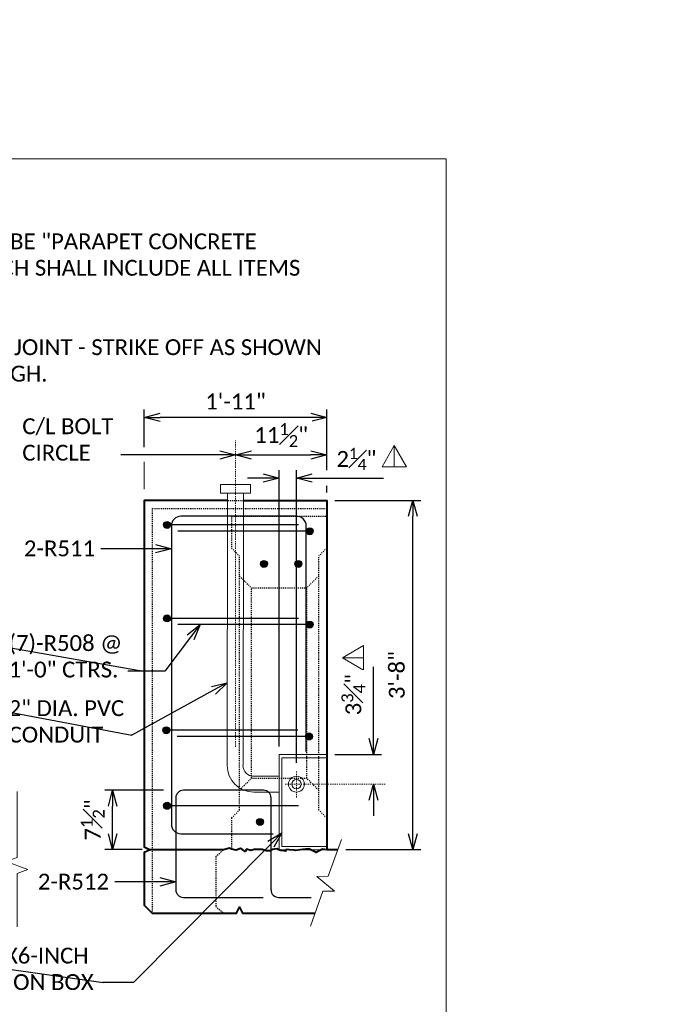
# Model space of a CAD drawing. Extents: x -1708 to -1092, y -2669 to -2413.
# Tile 19 of 20: x -1371 to -1310, y -2510 to -2417. Entities that reach past the tile are written whole.
import ezdxf
from ezdxf import colors
from ezdxf.entities.mleader import LeaderData, LeaderLine
from ezdxf.math import Vec2, Vec3

# ---------------------------------------------------------------- set-up
doc = ezdxf.new("R2010")
doc.units = 0
doc.header["$MEASUREMENT"] = 0
doc.linetypes.add('Wisdot2', pattern=[0.125, 0.0625, -0.0625])
doc.linetypes.add('Wisdot4', pattern=[0.28125, 0.125, -0.0625, 0.03125, -0.0625])
for name, color, linetype, lineweight in [('B_ANNO_BREAK', 7, 'Continuous', 18), ('B_ANNO_DIM', 7, 'Continuous', 18), ('B_ANNO_SYMB', 7, 'Continuous', 18), ('B_ANNO_TEXT', 7, 'Continuous', 18), ('B_CNTR', 1, 'Wisdot4', 18), ('B_CONC_PPT', 12, 'Continuous', 40), ('B_CONC_SDWLK', 14, 'Continuous', 40), ('B_DETAIL', 7, 'Continuous', 18), ('B_DETAIL_HIDDEN', 7, 'Wisdot2', 25), ('B_REBAR', 5, 'Continuous', 25)]:
    doc.layers.add(name, color=color, linetype=linetype, lineweight=lineweight)
doc.layers.add('B_ANNO_NOPLOT', color=47, linetype='Continuous', lineweight=18, plot=False)
doc.styles.add('Annotative', font='calibri.ttf', dxfattribs={"height": 0.0625})
doc.styles.get("Standard").update_dxf_attribs({"font": 'calibri.ttf'})
doc.dimstyles.new('Annotative', dxfattribs={"dimscale": 0, "dimtxt": 0.0625, "dimasz": 0.0625, "dimexe": 0.03125, "dimexo": 0.03125, "dimgap": 0.03125, "dimtad": 1, "dimdec": 3, "dimzin": 3, "dimdsep": 46, "dimlunit": 4, "dimtxsty": 'Standard', "dimblk": 'OPEN30', "dimcen": 0.03125, "dimaunit": 1, "dimadec": 0, "dimazin": 3, "dimtfac": 0.75, "dimtdec": 3, "dimtofl": 0, "dimtmove": 0, "dimatfit": 3, "dimldrblk": 'OPEN30', "dimfxl": 1, "dimtfill": 1, "dimfrac": 1, "dimtolj": 1, "dimtzin": 0, "dimarcsym": 0})

# ---------------------------------------------------------------- blocks, each defined once
blk = doc.blocks.new('INS_RAILTEX_BASE')
at = {"layer": 'B_ANNO_NOPLOT', "flags": 128}
blk.add_lwpolyline([(0, 0), (0, 252), (323.92766, 252), (323.92766, 238.85516), (378, 238.85516), (378, 40.49961), (316.57075, 40.49961), (316.57075, 0)], close=True, dxfattribs=at)
at = {"layer": 'B_ANNO_DIM', "style": 'Annotative'}
for tag, p in [('DIM1', (122.39297, 248.32765)), ('DIM2', (181.84962, 248.31564)), ('DIM3', (241.29553, 248.31084))]:
    blk.add_attdef(tag, p, '', height=1.5, dxfattribs=at)
at = {"layer": 'B_ANNO_TEXT', "insert": (321.15575, 231.80672), "char_height": 1.5, "width": 49.7528697, "attachment_point": 1, "style": 'Annotative'}
blk.add_mtext('BID ITEM SHALL BE "PARAPET CONCRETE\\PTYPE \'TX\'", WHICH SHALL INCLUDE ALL ITEMS\\PSHOWN.\\P\\PHORIZ. CONSTR. JOINT - STRIKE OFF AS SHOWN\\PAND LEAVE ROUGH.', dxfattribs=at)
at = {"layer": 'B_ANNO_TEXT', "style": 'Annotative'}
for tag, p in [('#BR1', (319.3046, 131.68599)), ('#BR2', (319.3411, 128.83073)), ('#BR3', (319.32202, 125.98681)), ('BL1', (328.84894, 125.99411)), ('#BR4', (319.31023, 123.13931)), ('BL2', (328.87159, 123.14493)), ('#BR5', (319.31477, 120.2932)), ('#BR6', (319.28743, 117.44995)), ('BL3', (328.85669, 117.46079)), ('#BR7', (319.33112, 114.60264)), ('BL4', (328.86463, 114.61886))]:
    blk.add_attdef(tag, p, '', height=1.5, dxfattribs=at)
blk = doc.blocks.new('*U243')
at = {"layer": 'B_ANNO_NOPLOT', "flags": 128}
blk.add_lwpolyline([(0, 0), (0, 252), (323.9277, 252), (323.9277, 238.8552), (378, 238.8552), (378, 40.4996), (316.5708, 40.4996), (316.5708, 0)], close=True, dxfattribs=at)
blk = doc.blocks.new('*U229')
at = {"layer": 'B_ANNO_NOPLOT', "flags": 128}
blk.add_lwpolyline([(0, 0), (0, 252), (323.92766, 252), (323.92766, 238.85516), (378, 238.85516), (378, 40.49961), (316.57075, 40.49961), (316.57075, 0)], close=True, dxfattribs=at)
blk = doc.blocks.new('_Open30')
at = {"color": 0, "linetype": 'ByBlock', "lineweight": -2}
for p, q in [((-1, 0.268), (0, 0)), ((0, 0), (-1, -0.268)), ((0, 0), (-1, 0))]:
    blk.add_line(p, q, dxfattribs=at)
blk = doc.blocks.new('AnonymousCell59')
at = {"layer": 'B_REBAR'}
h = blk.add_hatch(color=256, dxfattribs=at)
edge = h.paths.add_edge_path()
edge.add_arc((-6.04395, -0.0015), 0.3288, 0, 360)
blk.add_line((6.378, 0), (-6.372, 0), dxfattribs=at)
blk.add_circle((-6.04395, -0.0015), 0.3288, dxfattribs=at)
blk = doc.blocks.new('AnonymousCell60')
at = {"layer": 'B_REBAR'}
h = blk.add_hatch(color=256, dxfattribs=at)
edge = h.paths.add_edge_path()
edge.add_arc((6.376, -0.002), 0.329, 0, 360)
blk.add_line((6.048, 0), (-6.075, 0), dxfattribs=at)
blk.add_circle((6.376, -0.002), 0.329, dxfattribs=at)
blk = doc.blocks.new('AnonymousCell61')
at = {"layer": 'B_REBAR'}
h = blk.add_hatch(color=256, dxfattribs=at)
edge = h.paths.add_edge_path()
edge.add_arc((-6.04395, -0.0015), 0.3288, 0, 360)
blk.add_line((6.378, 0), (-6.372, 0), dxfattribs=at)
blk.add_circle((-6.04395, -0.0015), 0.3288, dxfattribs=at)
blk = doc.blocks.new('AnonymousCell67')
at = {"layer": 'B_REBAR'}
for p, q in [((1.888, 5.064), (-5.676, 5.064)), ((-6.396, 4.344), (-6.396, -4.344)), ((2.608, -4.344), (2.608, 4.344)), ((-5.676, -5.064), (1.854, -5.064)), ((3.328, -5.064), (6.396, -5.064))]:
    blk.add_line(p, q, dxfattribs=at)
for centre, start, end in [((-5.676, 4.344), 90, 180), ((1.888, 4.344), 0, 90), ((-5.676, -4.344), 180, 270), ((3.328, -4.344), 180, 270)]:
    blk.add_arc(centre, 0.72, start, end, dxfattribs=at)
blk = doc.blocks.new('*D191')
at = {"layer": 'B_ANNO_DIM', "color": 0, "lineweight": -2, "transparency": 16777216}
for p, q in [((349.456, 211.617), (349.456, 215.172)), ((366.706, 209.441), (366.706, 215.172)), ((365.206, 214.422), (350.956, 214.422)), ((366.706, 207.322), (366.706, 207.941))]:
    blk.add_line(p, q, dxfattribs=at)
at = {"layer": 'Defpoints', "color": 0, "transparency": 16777216}
for p in [(349.456, 214.422), (349.456, 210.867), (366.706, 206.572)]:
    blk.add_point(p, dxfattribs=at)
at = {"layer": 'B_ANNO_DIM', "color": 0, "lineweight": -2, "transparency": 16777216, "xscale": 1.5, "yscale": 1.5, "zscale": 1.5, "rotation": 180}
blk.add_blockref('_Open30', (349.456, 214.422), dxfattribs=at)
at = {"layer": 'B_ANNO_DIM', "color": 0, "lineweight": -2, "transparency": 16777216, "xscale": 1.5, "yscale": 1.5, "zscale": 1.5}
blk.add_blockref('_Open30', (366.706, 214.422), dxfattribs=at)
at = {"layer": 'B_ANNO_DIM', "color": 0, "transparency": 16777216, "insert": (358.081, 215.923), "char_height": 1.5, "attachment_point": 5, "bg_fill": 3, "box_fill_scale": 1.25, "bg_fill_color": 256, "bg_fill_true_color": 13158600, "bg_fill_transparency": 0}
blk.add_mtext('\\A1;1\'-11"', dxfattribs=at)
blk = doc.blocks.new('*D193')
at = {"layer": 'B_ANNO_DIM', "color": 0, "lineweight": -2, "transparency": 16777216}
blk.add_line((359.584, 210.867), (365.206, 210.867), dxfattribs=at)
at = {"layer": 'Defpoints', "color": 0, "transparency": 16777216}
for p in [(358.084, 210.867), (366.706, 210.867), (366.706, 210.867)]:
    blk.add_point(p, dxfattribs=at)
at = {"layer": 'B_ANNO_DIM', "color": 0, "lineweight": -2, "transparency": 16777216, "xscale": 1.5, "yscale": 1.5, "zscale": 1.5, "rotation": 180}
blk.add_blockref('_Open30', (358.084, 210.867), dxfattribs=at)
at = {"layer": 'B_ANNO_DIM', "color": 0, "lineweight": -2, "transparency": 16777216, "xscale": 1.5, "yscale": 1.5, "zscale": 1.5}
blk.add_blockref('_Open30', (366.706, 210.867), dxfattribs=at)
at = {"layer": 'B_ANNO_DIM', "color": 0, "transparency": 16777216, "insert": (362.395, 212.749), "char_height": 1.5, "attachment_point": 5, "bg_fill": 3, "box_fill_scale": 1.25, "bg_fill_color": 256, "bg_fill_true_color": 13158600, "bg_fill_transparency": 0}
blk.add_mtext('\\A1;11{\\H0.75x;\\S1#2;}"', dxfattribs=at)
blk = doc.blocks.new('*D194')
at = {"layer": 'B_ANNO_DIM', "color": 0, "lineweight": -2, "transparency": 16777216}
for p, q in [((362.206, 183.322), (362.206, 209.441)), ((363.838, 181.777), (363.838, 209.441)), ((360.706, 208.691), (359.206, 208.691)), ((365.338, 208.691), (372.058, 208.691))]:
    blk.add_line(p, q, dxfattribs=at)
at = {"layer": 'Defpoints', "color": 0, "transparency": 16777216}
for p in [(362.206, 208.691), (362.206, 182.572), (363.838, 181.027)]:
    blk.add_point(p, dxfattribs=at)
at = {"layer": 'B_ANNO_DIM', "color": 0, "lineweight": -2, "transparency": 16777216, "xscale": 1.5, "yscale": 1.5, "zscale": 1.5}
blk.add_blockref('_Open30', (362.206, 208.691), dxfattribs=at)
at = {"layer": 'B_ANNO_DIM', "color": 0, "lineweight": -2, "transparency": 16777216, "xscale": 1.5, "yscale": 1.5, "zscale": 1.5, "rotation": 180}
blk.add_blockref('_Open30', (363.838, 208.691), dxfattribs=at)
at = {"layer": 'B_ANNO_DIM', "color": 0, "transparency": 16777216, "insert": (369.507, 210.495), "char_height": 1.5, "attachment_point": 5, "bg_fill": 3, "box_fill_scale": 1.25, "bg_fill_color": 256, "bg_fill_true_color": 13158600, "bg_fill_transparency": 0}
blk.add_mtext('\\A1;2{\\H0.7x;\\S1#4;}"', dxfattribs=at)
blk = doc.blocks.new('*D195')
at = {"layer": 'B_ANNO_DIM', "color": 0, "lineweight": -2, "transparency": 16777216}
for p, q in [((367.456, 206.572), (375.6, 206.572)), ((374.85, 175.072), (374.85, 205.072)), ((368.494, 173.572), (375.6, 173.572))]:
    blk.add_line(p, q, dxfattribs=at)
at = {"layer": 'Defpoints', "color": 0, "transparency": 16777216}
for p in [(366.706, 206.572), (374.85, 206.572), (367.744, 173.572)]:
    blk.add_point(p, dxfattribs=at)
at = {"layer": 'B_ANNO_DIM', "color": 0, "lineweight": -2, "transparency": 16777216, "xscale": 1.5, "yscale": 1.5, "zscale": 1.5}
for p, rotation in [((374.85, 206.572), 90), ((374.85, 173.572), 270)]:
    blk.add_blockref('_Open30', p, dxfattribs=dict(at, rotation=rotation))
at = {"layer": 'B_ANNO_DIM', "color": 0, "transparency": 16777216, "insert": (373.332, 190.072), "char_height": 1.5, "attachment_point": 5, "rotation": 90, "bg_fill": 3, "box_fill_scale": 1.25, "bg_fill_color": 256, "bg_fill_true_color": 13158600, "bg_fill_transparency": 0}
blk.add_mtext('\\A1;3\'-8"', dxfattribs=at)
blk = doc.blocks.new('*D215')
at = {"layer": 'B_ANNO_DIM', "color": 0, "lineweight": -2, "transparency": 16777216}
for p, q in [((371.121, 184.072), (371.121, 190.863)), ((367.456, 182.572), (371.871, 182.572)), ((371.121, 178.259), (371.121, 176.759))]:
    blk.add_line(p, q, dxfattribs=at)
at = {"layer": 'Defpoints', "color": 0, "transparency": 16777216}
for p in [(366.706, 182.572), (371.121, 182.572), (371.121, 179.759)]:
    blk.add_point(p, dxfattribs=at)
at = {"layer": 'B_ANNO_DIM', "color": 0, "lineweight": -2, "transparency": 16777216, "xscale": 1.5, "yscale": 1.5, "zscale": 1.5}
for p, rotation in [((371.121, 182.572), 270), ((371.121, 179.759), 90)]:
    blk.add_blockref('_Open30', p, dxfattribs=dict(at, rotation=rotation))
at = {"layer": 'B_ANNO_DIM', "color": 0, "transparency": 16777216, "insert": (369.218, 188.217), "char_height": 1.5, "attachment_point": 5, "rotation": 90, "bg_fill": 3, "box_fill_scale": 1.25, "bg_fill_color": 256, "bg_fill_true_color": 13158600, "bg_fill_transparency": 0}
blk.add_mtext('\\A1;3{\\H0.75x;\\S3#4;}"', dxfattribs=at)
blk = doc.blocks.new('*D216')
at = {"layer": 'B_ANNO_DIM', "color": 0, "lineweight": -2, "transparency": 16777216}
for p, q in [((351.262, 179.188), (345.708, 179.188)), ((346.458, 175.072), (346.458, 177.688)), ((349.264, 173.572), (345.708, 173.572))]:
    blk.add_line(p, q, dxfattribs=at)
at = {"layer": 'Defpoints', "color": 0, "transparency": 16777216}
for p in [(352.012, 179.188), (350.014, 173.572)]:
    blk.add_point(p, dxfattribs=at)
at = {"layer": 'B_ANNO_DIM', "color": 0, "lineweight": -2, "transparency": 16777216, "xscale": 1.5, "yscale": 1.5, "zscale": 1.5}
for p, rotation in [((346.458, 179.188), 90), ((346.458, 173.572), 270)]:
    blk.add_blockref('_Open30', p, dxfattribs=dict(at, rotation=rotation))
at = {"layer": 'B_ANNO_DIM', "color": 0, "transparency": 16777216, "insert": (344.573, 176.38), "char_height": 1.5, "attachment_point": 5, "rotation": 90, "bg_fill": 3, "box_fill_scale": 1.25, "bg_fill_color": 256, "bg_fill_true_color": 13158600, "bg_fill_transparency": 0}
blk.add_mtext('\\A1;7{\\H0.75x;\\S1#2;}"', dxfattribs=at)
at = {"layer": 'Defpoints', "color": 0, "transparency": 16777216}
blk.add_point((346.458, 179.188), dxfattribs=at)
blk = doc.blocks.new('*U219')
at = {"layer": 'B_ANNO_NOPLOT', "flags": 128}
blk.add_lwpolyline([(0, 0), (0, 252), (323.9277, 252), (323.9277, 238.8552), (378, 238.8552), (378, 40.4996), (316.5708, 40.4996), (316.5708, 0)], close=True, dxfattribs=at)
at = {"layer": 'B_ANNO_DIM'}
ml = blk.add_multileader_mtext('Standard', dxfattribs=at)
ml.set_content('C/L PIER &\\PC/L PILASTER', color=256)
ml.set_leader_properties()
ml.set_arrow_properties(name='OPEN30')
ml.build(insert=Vec2(0, 0))
ml.multileader.update_dxf_attribs({"text_right_attachment_type": 3, "dogleg_length": 0.0625, "arrow_head_size": 1.5, "scale": 24})
ctx = ml.context
ctx.base_point, ctx.scale, ctx.char_height, ctx.arrow_head_size, ctx.landing_gap_size, ctx.plane_origin = Vec3(280.9433, 247.5589), 24, 1.5, 1.5, 0.75, Vec3(274.9798, 247.5589)
ctx.right_attachment = 3
notes = []
notes.append((ctx, [(0, (1, 1, 0), (279.4433, 247.5589), (1, 0), 1.5, [(0, [(274.9798, 247.5589), (278.6847, 247.5589), (279.0098, 247.5589)], 0, [])])]))
ctx.mtext.insert, ctx.mtext.width, ctx.mtext.flow_direction = Vec3(281.6933, 248.471), 13.327832, 5
for ctx, leaders in notes:
    for number, flags, end, landing, length, lines in leaders:
        leader = LeaderData()
        leader.index, (leader.has_last_leader_line, leader.has_dogleg_vector, leader.attachment_direction) = number, flags
        leader.last_leader_point, leader.dogleg_vector, leader.dogleg_length = Vec3(end), Vec3(landing), length
        for number, points, colour, breaks in lines:
            line = LeaderLine()
            line.index, line.vertices, line.color, line.breaks = number, Vec3.list(points), colors.encode_raw_color(colour), breaks
            leader.lines.append(line)
        ctx.leaders.append(leader)
blk = doc.blocks.new('*U190')
at = {"layer": 'B_REBAR'}
h = blk.add_hatch(color=256, dxfattribs=at)
edge = h.paths.add_edge_path()
edge.add_arc((360.76748, 200.57001), 0.3288, 0, 360)
h = blk.add_hatch(color=256, dxfattribs=at)
edge = h.paths.add_edge_path()
edge.add_arc((364.0211, 200.56933), 0.3288, 0, 360)
h = blk.add_hatch(color=256, dxfattribs=at)
edge = h.paths.add_edge_path()
edge.add_arc((360.3887, 176.19433), 0.3288, 0, 360)
at = {"layer": 'B_ANNO_BREAK', "flags": 128}
for points in [[(337.41965, 166.26672), (337.41965, 171.32064), (338.45059, 171.69587), (336.3887, 172.44634), (337.41965, 172.82158), (337.41965, 179.05596)], [(365.17628, 166.34075), (366.34907, 169.64121), (367.44615, 169.64959), (365.75455, 171.04713), (366.85163, 171.05551), (368.08657, 174.53089)]]:
    blk.add_lwpolyline(points, dxfattribs=at)
at = {"layer": 'B_ANNO_NOPLOT', "flags": 128}
blk.add_lwpolyline([(0, 0), (0, 252), (323.92766, 252), (323.92766, 238.85516), (378, 238.85516), (378, 40.49961), (316.57075, 40.49961), (316.57075, 0)], close=True, dxfattribs=at)
at = {"layer": 'B_ANNO_SYMB'}
for p, q in [((373.09307, 209.75363), (373.09307, 211.72388)), ((370.1879, 191.699), (368.21765, 191.699))]:
    blk.add_line(p, q, dxfattribs=at)
at = {"layer": 'B_ANNO_SYMB', "flags": 128}
for points in [[(371.93807, 209.75363), (374.24732, 209.75363), (373.09232, 211.75313), (371.93807, 209.75363)], [(370.1879, 190.544), (370.1879, 192.85325), (368.1884, 191.69825), (370.1879, 190.544)]]:
    blk.add_lwpolyline(points, dxfattribs=at)
at = {"layer": 'B_CNTR'}
for p, q in [((358.08365, 183.28858), (358.08365, 212.22358)), ((362.76366, 179.75908), (372.30298, 179.75908))]:
    blk.add_line(p, q, dxfattribs=at)
at = {"layer": 'B_CONC_PPT', "flags": 128}
for points in [[(357.33365, 206.57158), (349.45565, 206.57158), (349.45565, 173.85358), (350.01365, 173.57158)], [(358.83365, 206.57158), (366.70565, 206.57158), (366.70565, 173.57158)]]:
    blk.add_lwpolyline(points, dxfattribs=at)
at = {"layer": 'B_CONC_SDWLK', "flags": 128}
blk.add_lwpolyline([(367.74365, 173.57158), (366.70565, 173.57158), (366.30365, 173.60758), (366.05765, 173.48758), (365.69165, 173.31358), (365.02565, 173.65558), (364.43165, 173.57758), (364.19765, 173.54758), (363.78365, 173.49358), (363.60965, 173.51158), (363.15365, 173.56558), (362.85965, 173.59558), (362.84165, 173.43358), (362.67965, 173.45158), (362.35565, 173.48758), (362.18165, 173.56558), (362.00765, 173.64358), (361.58165, 173.58358), (361.35365, 173.45158), (361.35365, 173.45158), (361.00565, 173.45158), (361.00565, 173.45158), (360.58565, 173.58358), (360.33365, 173.58358), (359.85365, 173.58358), (359.52965, 173.48758), (359.10965, 173.62558), (358.97765, 173.40958), (358.76165, 173.54758), (358.55165, 173.67958), (358.13165, 173.52358), (357.68765, 173.61958), (357.51365, 173.71558), (356.95565, 173.57158), (350.01365, 173.57158), (349.45565, 173.28958), (349.45565, 168.32158), (350.20565, 167.57158), (358.17365, 167.57158), (358.45565, 168.12958), (358.73765, 167.57158), (365.61365, 167.57158)], dxfattribs=at)
at = {"layer": 'B_DETAIL'}
for p, q in [((357.2879, 181.52908), (357.33365, 207.25558)), ((358.78565, 181.53133), (358.83365, 207.25558)), ((362.20565, 182.57158), (362.20565, 173.57158)), ((362.20565, 182.57158), (366.65015, 182.57158)), ((362.46515, 182.25658), (366.65015, 182.25658)), ((362.46515, 182.25658), (362.46515, 173.88658)), ((359.8079, 180.50908), (362.20565, 180.50908)), ((359.8079, 179.00908), (362.20565, 179.00908)), ((362.20565, 173.57158), (366.70565, 173.57158)), ((362.46515, 173.88658), (366.70565, 173.88658))]:
    blk.add_line(p, q, dxfattribs=at)
at = {"layer": 'B_DETAIL', "flags": 128}
blk.add_lwpolyline([(359.50565, 207.25558), (359.50565, 208.07158), (356.66165, 208.07158), (356.66165, 207.25558)], close=True, dxfattribs=at)
at = {"layer": 'B_DETAIL'}
for radius in [0.74997, 0.43497]:
    blk.add_circle((363.83765, 179.75908), radius, dxfattribs=at)
for centre, radius in [((359.8079, 181.52908), 2.52), ((359.8079, 181.53148), 1.0224)]:
    blk.add_arc(centre, radius, 180, 270, dxfattribs=at)
at = {"layer": 'B_DETAIL_HIDDEN', "ltscale": 0.25}
for p, q in [((357.33365, 206.57158), (358.83365, 206.57158)), ((357.69965, 202.07158), (358.44965, 201.32158)), ((366.70565, 202.07158), (365.95565, 201.32158)), ((357.69965, 176.57158), (358.44965, 177.32158)), ((366.70565, 176.57158), (365.95565, 177.32158)), ((356.20565, 172.92958), (356.95565, 173.57158)), ((356.20565, 168.21358), (356.95565, 167.57158))]:
    blk.add_line(p, q, dxfattribs=at)
at = {"layer": 'B_DETAIL_HIDDEN'}
for p, q in [((350.20565, 205.82158), (350.20565, 167.57158)), ((350.20565, 205.82158), (366.70565, 205.82158)), ((357.70565, 205.07158), (366.70565, 205.07158)), ((358.44965, 177.32158), (358.44965, 201.32158)), ((365.95565, 177.32158), (365.95565, 201.32158)), ((359.57765, 198.31558), (364.82765, 198.31558)), ((359.57765, 180.31558), (359.57765, 198.31558)), ((364.82765, 180.31558), (364.82765, 198.31558)), ((359.57765, 180.31558), (364.82765, 180.31558)), ((356.20565, 172.92958), (356.20565, 168.21358))]:
    blk.add_line(p, q, dxfattribs=at)
at = {"layer": 'B_DETAIL_HIDDEN', "ltscale": 0.75}
blk.add_line((357.69965, 205.07158), (357.69965, 202.07158), dxfattribs=at)
at = {"layer": 'B_DETAIL_HIDDEN', "ltscale": 0.5}
for p, q in [((358.44965, 199.44358), (359.57765, 198.31558)), ((365.94965, 199.44358), (364.82765, 198.31558)), ((358.44965, 179.18758), (359.57765, 180.31558)), ((365.94965, 179.18758), (364.82765, 180.31558)), ((357.69965, 176.57158), (357.69965, 173.61698))]:
    blk.add_line(p, q, dxfattribs=at)
at = {"layer": 'B_REBAR', "flags": 128}
blk.add_lwpolyline([(364.76165, 182.85753), (364.76165, 204.17758, -7916483719992), (364.76165, 204.17758, 0.42204393), (363.83765, 205.07726), (352.91165, 205.07758, 0.41421356), (352.01165, 204.17758), (352.01165, 175.97758, 0.41421356), (352.91165, 175.07758), (361.65046, 175.07758)], format="xyb", dxfattribs=at)
at = {"layer": 'B_REBAR'}
for centre in [(360.76748, 200.57001), (364.0211, 200.56933), (360.3887, 176.19433)]:
    blk.add_circle(centre, 0.3288, dxfattribs=at)
at = {"color": 7, "linetype": 'Continuous', "lineweight": 18}
for name, p in [('AnonymousCell59', (357.65165, 204.25558)), ('AnonymousCell60', (358.71365, 203.66557)), ('AnonymousCell59', (357.65165, 195.42958)), ('AnonymousCell60', (358.71365, 194.83957)), ('AnonymousCell59', (357.57649, 184.85758)), ('AnonymousCell60', (358.63849, 184.26757)), ('AnonymousCell67', (358.82802, 174.12358)), ('AnonymousCell61', (357.65165, 177.71758))]:
    blk.add_blockref(name, p, dxfattribs=at)
at = {"layer": 'B_ANNO_TEXT', "style": 'Annotative'}
for tag, p in [('#BR8', (319.34222, 111.75495)), ('#BR9', (319.33538, 108.92154)), ('#BR10', (319.32845, 106.08116)), ('#BR11', (319.32771, 103.21826)), ('#BR12', (319.32481, 100.37225))]:
    blk.add_attdef(tag, p, '', height=1.5, dxfattribs=at)
at = {"layer": 'B_ANNO_DIM'}
ml = blk.add_multileader_mtext('Standard', dxfattribs=at)
ml.set_content('2-R511', color=256)
ml.set_leader_properties()
ml.set_arrow_properties(name='OPEN30')
ml.build(insert=Vec2(0, 0))
ml.multileader.update_dxf_attribs({"text_right_attachment_type": 3, "dogleg_length": 0.0625, "arrow_head_size": 1.5, "scale": 24})
ctx = ml.context
ctx.base_point, ctx.scale, ctx.char_height, ctx.arrow_head_size, ctx.landing_gap_size, ctx.plane_origin = Vec3(337.31901, 202.0287), 24, 1.5, 1.5, 0.75, Vec3(356.20437, 202.0137)
ctx.right_attachment = 3
notes = []
notes.append((ctx, [(0, (1, 1, 0), (345.72159, 202.0137), (-1, 0), 0.36489, [(0, [(352.01165, 202.0137), (347.57637, 202.0137)], 0, [])])]))
ctx.mtext.insert, ctx.mtext.flow_direction = Vec3(338.06901, 202.78967), 5
ml = blk.add_multileader_mtext('Standard', dxfattribs=at)
ml.set_content('(7)-R508 @\\P1\'-0" CTRS.', color=256)
ml.set_leader_properties()
ml.set_arrow_properties(name='OPEN30')
ml.build(insert=Vec2(0, 0))
ml.multileader.update_dxf_attribs({"text_right_attachment_type": 3, "dogleg_length": 0.0625, "arrow_head_size": 1.5, "scale": 24})
ctx = ml.context
ctx.base_point, ctx.scale, ctx.char_height, ctx.arrow_head_size, ctx.landing_gap_size, ctx.plane_origin = Vec3(335.86237, 193.0818), 24, 1.5, 1.5, 0.75, Vec3(324.9298, 181.83479)
ctx.right_attachment = 3
notes.append((ctx, [(1, (1, 1, 0), (349.3843, 190.42949), (-1, 0), 1.5, [(0, [(323.49265, 182.98558), (334.36237, 193.0818), (334.36237, 193.0818)], 0, []), (1, [(354.72602, 194.83957), (351.40713, 190.42949)], 0, [])])]))
ctx.mtext.insert, ctx.mtext.flow_direction = Vec3(336.61237, 193.84276), 5
ml = blk.add_multileader_mtext('Standard', dxfattribs=at)
ml.set_content('2-R512', color=256)
ml.set_leader_properties()
ml.set_arrow_properties(name='OPEN30')
ml.build(insert=Vec2(0, 0))
ml.multileader.update_dxf_attribs({"text_right_attachment_type": 3, "dogleg_length": 0.0625, "arrow_head_size": 1.5, "scale": 24})
ctx = ml.context
ctx.base_point, ctx.scale, ctx.char_height, ctx.arrow_head_size, ctx.landing_gap_size, ctx.plane_origin = Vec3(338.63613, 170.5393), 24, 1.5, 1.5, 0.75, Vec3(357.51803, 170.5243)
ctx.right_attachment = 3
notes.append((ctx, [(0, (1, 1, 0), (347.03526, 170.5243), (-1, 0), 0.36489, [(0, [(352.43165, 170.5243), (348.89003, 170.5243)], 0, [])])]))
ctx.mtext.insert, ctx.mtext.flow_direction = Vec3(339.38613, 171.30027), 5
for ctx, leaders in notes:
    for number, flags, end, landing, length, lines in leaders:
        leader = LeaderData()
        leader.index, (leader.has_last_leader_line, leader.has_dogleg_vector, leader.attachment_direction) = number, flags
        leader.last_leader_point, leader.dogleg_vector, leader.dogleg_length = Vec3(end), Vec3(landing), length
        for number, points, colour, breaks in lines:
            line = LeaderLine()
            line.index, line.vertices, line.color, line.breaks = number, Vec3.list(points), colors.encode_raw_color(colour), breaks
            leader.lines.append(line)
        ctx.leaders.append(leader)
dim = blk.add_linear_dim(base=(349.45565, 214.42159), p1=(366.70565, 206.57158), p2=(349.45565, 210.86702), dimstyle='Annotative', override={"dimlfac": 1.333}, dxfattribs=at)
dim.commit()
dim.dimension.update_dxf_attribs({"geometry": '*D191', "text_midpoint": (358.08065, 215.92332)})
dim = blk.add_linear_dim(base=(346.45796, 179.18758), p1=(350.01365, 173.57158), p2=(352.01165, 179.18758), angle=90, dimstyle='Annotative', override={"dimlfac": 1.333}, dxfattribs=at)
dim.commit()
dim.dimension.update_dxf_attribs({"geometry": '*D216', "text_midpoint": (344.57258, 176.37958)})
blk.add_line((349.45565, 207.65172), (349.45565, 210.21473), dxfattribs=at)
dim = blk.add_linear_dim(base=(366.70565, 210.86702), p1=(358.08365, 210.86702), p2=(366.70565, 210.86702), dimstyle='Annotative', override={"dimlfac": 1.333}, dxfattribs=at)
dim.commit()
dim.dimension.update_dxf_attribs({"geometry": '*D193', "text_midpoint": (362.39465, 212.74894)})
ml = blk.add_multileader_mtext('Standard', dxfattribs=at)
ml.set_content('2" DIA. PVC\\PCONDUIT', color=256)
ml.set_leader_properties()
ml.set_arrow_properties(name='OPEN30')
ml.build(insert=Vec2(0, 0))
ml.multileader.update_dxf_attribs({"text_right_attachment_type": 3, "dogleg_length": 0.0625, "arrow_head_size": 1.5, "scale": 24})
ctx = ml.context
ctx.base_point, ctx.scale, ctx.char_height, ctx.arrow_head_size, ctx.landing_gap_size, ctx.plane_origin = Vec3(335.86948, 186.93332), 24, 1.5, 1.5, 0.75, Vec3(336.54249, 171.58849)
ctx.right_attachment = 3
notes = []
notes.append((ctx, [(1, (1, 1, 0), (348.2839, 184.40332), (-1, 0), 0.0625, [(0, [(336.63795, 172.82158), (334.69447, 186.93332), (334.69447, 186.93332)], 0, []), (1, [(357.304, 189.3513)], 0, [])])]))
ctx.mtext.insert, ctx.mtext.flow_direction = Vec3(336.61948, 187.69428), 5
ml = blk.add_multileader_mtext('Standard', dxfattribs=at)
ml.set_content('18X12X6-INCH\\PJUNCTION BOX', color=256)
ml.set_leader_properties()
ml.set_arrow_properties(name='OPEN30')
ml.build(insert=Vec2(0, 0))
ml.multileader.update_dxf_attribs({"text_right_attachment_type": 3, "dogleg_length": 0.0625, "arrow_head_size": 1.5, "scale": 24})
ctx = ml.context
ctx.base_point, ctx.scale, ctx.char_height, ctx.arrow_head_size, ctx.landing_gap_size, ctx.plane_origin = Vec3(329.57301, 163.5509), 24, 1.5, 1.5, 0.75, Vec3(329.49602, 148.20607)
ctx.right_attachment = 3
notes.append((ctx, [(1, (1, 1, 0), (345.57359, 161.0209), (-1, 0), 0.0625, [(0, [(323.69465, 167.57158), (327.648, 163.5509), (327.648, 163.5509)], 0, []), (1, [(362.46515, 175.15718), (348.43052, 161.0209)], 0, [])])]))
ctx.mtext.insert, ctx.mtext.flow_direction = Vec3(330.32301, 164.31186), 5
for ctx, leaders in notes:
    for number, flags, end, landing, length, lines in leaders:
        leader = LeaderData()
        leader.index, (leader.has_last_leader_line, leader.has_dogleg_vector, leader.attachment_direction) = number, flags
        leader.last_leader_point, leader.dogleg_vector, leader.dogleg_length = Vec3(end), Vec3(landing), length
        for number, points, colour, breaks in lines:
            line = LeaderLine()
            line.index, line.vertices, line.color, line.breaks = number, Vec3.list(points), colors.encode_raw_color(colour), breaks
            leader.lines.append(line)
        ctx.leaders.append(leader)
dim = blk.add_linear_dim(base=(362.20565, 208.6911), p1=(363.83765, 181.02689), p2=(362.20565, 182.57158), text='2{\\H0.7x;\\S1#4;}"', dimstyle='Annotative', override={"dimlfac": 1.333}, dxfattribs=at)
dim.commit()
dim.dimension.update_dxf_attribs({"geometry": '*D194', "text_midpoint": (369.50715, 208.6911), "dimtype": 160})
ml = blk.add_multileader_mtext('Standard', dxfattribs=at)
ml.set_content('C/L BOLT\\PCIRCLE', color=256)
ml.set_leader_properties()
ml.set_arrow_properties(name='OPEN30')
ml.build(insert=Vec2(0, 0))
ml.multileader.update_dxf_attribs({"text_right_attachment_type": 3, "dogleg_length": 0.0625, "arrow_head_size": 1.5, "scale": 24})
ctx = ml.context
ctx.base_point, ctx.scale, ctx.char_height, ctx.arrow_head_size, ctx.landing_gap_size, ctx.plane_origin = Vec3(337.16982, 213.57471), 24, 1.5, 1.5, 0.75, Vec3(358.08365, 210.86702)
ctx.right_attachment = 3
notes = []
notes.append((ctx, [(0, (1, 1, 0), (347.60087, 210.86702), (-1, 0), 0.36489, [(0, [(358.08365, 210.86702), (349.45565, 210.86702)], 0, [])])]))
ctx.mtext.insert, ctx.mtext.flow_direction = Vec3(337.91982, 214.33394), 5
for ctx, leaders in notes:
    for number, flags, end, landing, length, lines in leaders:
        leader = LeaderData()
        leader.index, (leader.has_last_leader_line, leader.has_dogleg_vector, leader.attachment_direction) = number, flags
        leader.last_leader_point, leader.dogleg_vector, leader.dogleg_length = Vec3(end), Vec3(landing), length
        for number, points, colour, breaks in lines:
            line = LeaderLine()
            line.index, line.vertices, line.color, line.breaks = number, Vec3.list(points), colors.encode_raw_color(colour), breaks
            leader.lines.append(line)
        ctx.leaders.append(leader)
at = {"layer": 'B_CNTR'}
blk.add_line((363.83765, 178.50051), (363.83765, 181.02689), dxfattribs=at)
at = {"layer": 'B_ANNO_DIM'}
dim = blk.add_linear_dim(base=(374.85034, 206.57158), p1=(367.74365, 173.57158), p2=(366.70565, 206.57158), angle=90, dimstyle='Annotative', override={"dimlfac": 1.333}, dxfattribs=at)
dim.commit()
dim.dimension.update_dxf_attribs({"geometry": '*D195', "text_midpoint": (373.33188, 190.07158)})
dim = blk.add_linear_dim(base=(371.1206, 182.57158), p1=(371.1206, 179.75908), p2=(366.70565, 182.57158), angle=90, dimstyle='Annotative', override={"dimlfac": 1.333}, dxfattribs=at)
dim.commit()
dim.dimension.update_dxf_attribs({"geometry": '*D215', "text_midpoint": (369.21819, 188.2172)})

msp = doc.modelspace()

# ---------------------------------------------------------------- block references
msp.add_blockref('INS_RAILTEX_BASE', (-1708.458, -2669.163))

# ---------------------------------------------------------------- next in the draw order: block references
msp.add_blockref('*U243', (-1708.458, -2669.163))

# ---------------------------------------------------------------- next in the draw order: block references
msp.add_blockref('*U229', (-1708.458, -2669.163))

# ---------------------------------------------------------------- next in the draw order: block references
msp.add_blockref('*U219', (-1708.458, -2669.163))

# ---------------------------------------------------------------- next in the draw order: block references
msp.add_blockref('*U190', (-1708.458, -2669.163))

doc.saveas('drawing.dxf')
